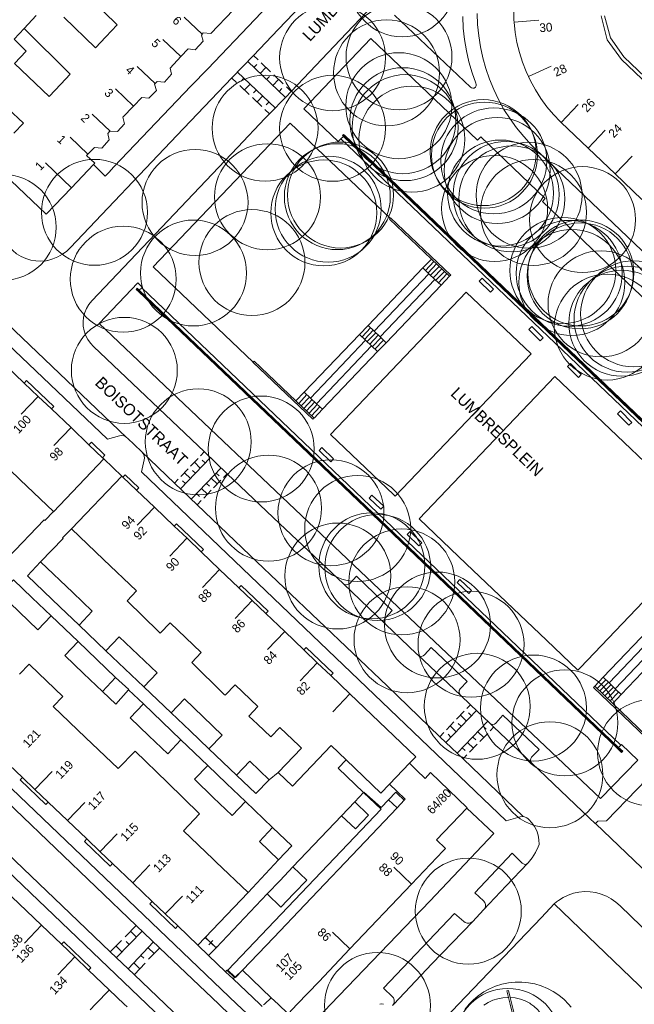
# Model space of a CAD drawing. Header units: metres. Extents: x 134994 to 136506, y 457393 to 459006.
# Tile 83 of 171: x 135096 to 135171, y 458200 to 458319. Entities that reach past the tile are written whole.
import ezdxf
from ezdxf.enums import TextEntityAlignment as Align

# ---------------------------------------------------------------- set-up
doc = ezdxf.new("R2010")
doc.units = ezdxf.units.M
for name, color, linetype, lineweight in [('B-WE-GR-BOOM-S', 250, 'Continuous', 13), ('B-WE-KG_BEBOUWING', 251, 'Continuous', 20), ('B-WE-KG_BEBOUWING TUSSENMUUR', 251, 'Continuous', 5), ('B-WE-KG_HUISNR', 251, 'Continuous', 5), ('B-WE-KG_ONDERGROND_REST', 251, 'Continuous', 5), ('B-WE-KG_STRAATNAAM', 251, 'Continuous', 5)]:
    doc.layers.add(name, color=color, linetype=linetype, lineweight=lineweight)
doc.styles.add('Styledgn000', font='dgn000.shx')

# ---------------------------------------------------------------- blocks, each defined once
blk = doc.blocks.new('SGR-BOOM_02')
blk.add_circle((0, 0), 6.4)

msp = doc.modelspace()

# ---------------------------------------------------------------- linework, layer by layer
at = {"layer": 'B-WE-KG_BEBOUWING', "flags": 128}
for points in [[(135104.84, 458321.52), (135108.13, 458318.3), (135106.76, 458316.87), (135105.49, 458315.54), (135101.67, 458319.25)], [(135090.11, 458304.37), (135099.55, 458295.42), (135102.59, 458298.62), (135105.27, 458301.44), (135105.43, 458301.61), (135104.43, 458302.53), (135104.58, 458302.68), (135105.39, 458303.51), (135106.25, 458303.42), (135107.16, 458304.4), (135106.97, 458305.18), (135107.22, 458305.46), (135107.25, 458305.46), (135108.14, 458305.42), (135109.01, 458306.35), (135108.8, 458307.16), (135110.1, 458308.5), (135111.11, 458309.55), (135111.96, 458309.44), (135112.85, 458310.37), (135112.63, 458311.15), (135112.69, 458311.21), (135112.94, 458311.45), (135113.83, 458311.39), (135114.68, 458312.33), (135114.5, 458313.09), (135115.82, 458314.47), (135116.7, 458315.39), (135117.55, 458315.3), (135118.5, 458316.32), (135118.3, 458317.07), (135118.39, 458317.17), (135118.52, 458317.33), (135119.44, 458317.27), (135122.11, 458320.07)], [(135098.32, 458319.42), (135096.87, 458317.88), (135096.9, 458317.85), (135102.43, 458312.34), (135101.31, 458311.16), (135099.89, 458309.67), (135095.71, 458313.65), (135097.14, 458315.14), (135095.69, 458316.59)], [(135171.51, 458297.19), (135168.26, 458300.29), (135164.99, 458303.4), (135161.73, 458306.51), (135161.66, 458306.58), (135160.81, 458307.47), (135160.02, 458308.42), (135159.29, 458309.42), (135158.63, 458310.46), (135158.04, 458311.54), (135157.8, 458312.06), (135157.52, 458312.66), (135157.08, 458313.81), (135156.71, 458314.98), (135156.41, 458316.18), (135156.2, 458317.4), (135156.06, 458318.62), (135156.06, 458318.65), (135156.05, 458318.86), (135156.03, 458320.1)], [(135166.58, 458319.39), (135167.3, 458316.51), (135169.03, 458314.13), (135172.3, 458311.01), (135175.56, 458307.9), (135178.81, 458304.8), (135182.06, 458301.7), (135185.39, 458298.53), (135188.66, 458295.4), (135191.92, 458292.29), (135195.18, 458289.19), (135198.43, 458286.09), (135201.69, 458282.99), (135204.94, 458279.89), (135208.2, 458276.78), (135211.06, 458274.05), (135211.49, 458273.65)], [(135166.98, 458319.41), (135167.71, 458316.73), (135169.31, 458314.43), (135192.21, 458292.62)], [(135091.09, 458311.74), (135096.79, 458306.43), (135095.64, 458305.22)], [(135094.63, 458277.2), (135096.9, 458275.03)], [(135100.17, 458271.91), (135100.45, 458272.21), (135097.18, 458275.33), (135096.9, 458275.03), (135098.59, 458273.42), (135100.17, 458271.91), (135102.55, 458269.65), (135104.71, 458267.58), (135106.35, 458266.02), (135106.51, 458265.87), (135100.44, 458259.5), (135100.41, 458259.53), (135096.4, 458263.34), (135092.44, 458267.12)], [(135106.35, 458266.02), (135106.63, 458266.32), (135105, 458267.88), (135104.71, 458267.58)], [(135126.72, 458200.79), (135127.55, 458200), (135128.77, 458198.84), (135129.87, 458200), (135132.46, 458202.72), (135136.24, 458206.7), (135143.67, 458214.52), (135147.48, 458218.53), (135147.76, 458218.82), (135146.68, 458219.85), (135150.36, 458223.7), (135150.39, 458223.74), (135145.98, 458227.98), (135145.32, 458227.28), (135144.29, 458228.27), (135143.42, 458229.1), (135144.18, 458229.9), (135136.22, 458237.5), (135133.92, 458239.7), (135132.29, 458241.25), (135130.66, 458242.81), (135128.36, 458245.01), (135126.08, 458247.18), (135124.42, 458248.76), (135122.81, 458250.31), (135120.49, 458252.52), (135118.27, 458254.64), (135116.56, 458256.28), (135115, 458257.76), (135112.62, 458260.03), (135110.45, 458262.1), (135108.82, 458263.66), (135108.69, 458263.79), (135102.58, 458257.44), (135102.61, 458257.41), (135106.47, 458253.72), (135110.45, 458249.94), (135109.31, 458248.74), (135113.14, 458244.98), (135113.31, 458244.81), (135114.51, 458246.07), (135118.27, 458242.48), (135117.12, 458241.27), (135121, 458237.46), (135121.15, 458237.32), (135122.35, 458238.58), (135125.11, 458235.96), (135124.02, 458234.81), (135125.05, 458233.83), (135126.66, 458232.3), (135127.75, 458233.44), (135130.09, 458231.21), (135130.37, 458230.94), (135127.56, 458227.99), (135129.29, 458226.35), (135133.95, 458231.24), (135135.76, 458229.52), (135134.81, 458228.51), (135137.89, 458225.58), (135139.99, 458223.58), (135121.47, 458204.12), (135122.35, 458203.28), (135123.25, 458204.1), (135122.41, 458203.22), (135122.35, 458203.28), (135122.3, 458203.24), (135122.13, 458203.06), (135125.35, 458200), (135125.63, 458199.73)], [(135108.82, 458263.66), (135109.09, 458263.95), (135110.73, 458262.39), (135110.45, 458262.1)], [(135115, 458257.76), (135115.27, 458258.04), (135118.55, 458254.92), (135118.27, 458254.64)], [(135126.08, 458247.18), (135126.35, 458247.48), (135123.08, 458250.59), (135122.81, 458250.31)], [(135106.33, 458237.79), (135107.93, 458239.47), (135109.54, 458238.03), (135109.5, 458237.98), (135107.95, 458236.25), (135106.33, 458237.79), (135104.06, 458239.97), (135101.78, 458242.14), (135103.39, 458243.82), (135105.66, 458241.65), (135107.93, 458239.47)], [(135133.92, 458239.7), (135134.19, 458239.99), (135130.94, 458243.09), (135130.66, 458242.81)], [(135096.33, 458239.87), (135097.47, 458241.06), (135097.59, 458240.95), (135101.54, 458237.17), (135100.4, 458235.98), (135104.31, 458232.24), (135108.25, 458228.48), (135110.28, 458230.57), (135114.18, 458226.77), (135118.06, 458222.99), (135116.12, 458220.95), (135119.7, 458217.52), (135120.05, 458217.19), (135123.93, 458213.48), (135118.76, 458208.08), (135117.86, 458207.14), (135115.44, 458209.45), (135113.92, 458210.9), (135112.33, 458212.42), (135109.99, 458214.66), (135107.56, 458216.98), (135106.05, 458218.42), (135104.45, 458219.96), (135102.11, 458222.19), (135099.78, 458224.41), (135098.18, 458225.95), (135096.68, 458227.38), (135094.24, 458229.71)], [(135125.81, 458199.91), (135125.91, 458200), (135126.72, 458200.79), (135123.25, 458204.1), (135127.02, 458208.06), (135130.77, 458212), (135138.07, 458219.67), (135141.92, 458223.71), (135140.88, 458224.7), (135141.76, 458225.62), (135141.92, 458225.47), (135142.8, 458224.64), (135142.92, 458224.76), (135141.88, 458225.75), (135141, 458226.59), (135139.97, 458225.51), (135135.76, 458229.52)], [(135096.68, 458227.38), (135096.4, 458227.09), (135099.51, 458224.12), (135099.78, 458224.41)], [(135104.45, 458219.96), (135104.17, 458219.66), (135107.28, 458216.69), (135107.56, 458216.98)], [(135094.48, 458213.86), (135098.98, 458209.56), (135101.4, 458207.25), (135103.01, 458205.71), (135104.67, 458204.12), (135107.16, 458201.74), (135108.98, 458200), (135109.31, 458199.68)], [(135112.33, 458212.42), (135112.05, 458212.13), (135115.16, 458209.16), (135115.44, 458209.45)], [(135104.67, 458204.12), (135104.94, 458204.41), (135101.67, 458207.53), (135101.4, 458207.25)]]:
    msp.add_lwpolyline(points, dxfattribs=at)
for points in [[(135102.76, 458249.72), (135105.11, 458247.48), (135103.51, 458245.8), (135101.18, 458248.02), (135097.27, 458251.75), (135098.87, 458253.43)], [(135096.26, 458247.42), (135098.54, 458245.24), (135100.15, 458246.92), (135097.86, 458249.1), (135095.58, 458251.28), (135093.98, 458249.61)], [(135109.05, 458240.52), (135111.34, 458238.34), (135112.94, 458240.02), (135110.65, 458242.19), (135108.36, 458244.38), (135106.76, 458242.7)], [(135113.55, 458234.1), (135115.82, 458231.92), (135114.22, 458230.25), (135111.95, 458232.42), (135109.67, 458234.59), (135111.28, 458236.27)], [(135118.52, 458234.7), (135120.8, 458232.52), (135119.2, 458230.84), (135116.92, 458233.02), (135114.63, 458235.2), (135116.23, 458236.88)], [(135121.33, 458226.66), (135123.61, 458224.47), (135122.01, 458222.8), (135119.73, 458224.98), (135117.44, 458227.17), (135119.05, 458228.84)], [(135122.53, 458227.67), (135124.86, 458225.45), (135126.46, 458227.12), (135124.13, 458229.35)], [(135135.22, 458222.77), (135136.82, 458224.45), (135138.49, 458222.85), (135136.89, 458221.17)], [(135126.89, 458221.34), (135129.21, 458219.12), (135127.6, 458217.45), (135125.29, 458219.67)], [(135127.79, 458214.96), (135129.35, 458216.59), (135131.02, 458215), (135129.46, 458213.36), (135127.9, 458211.72), (135126.23, 458213.32)]]:
    msp.add_lwpolyline(points, close=True, dxfattribs=at)
at = {"layer": 'B-WE-KG_BEBOUWING'}
for points in [[(135141, 458226.59), (135143.42, 458229.1)], [(135141.92, 458223.71), (135142.8, 458224.64)]]:
    msp.add_lwpolyline(points, dxfattribs=at)
at = {"layer": 'B-WE-KG_BEBOUWING TUSSENMUUR'}
for p, q in [((135118.39, 458317.17), (135116.22, 458319.24)), ((135156.06, 458318.65), (135159.05, 458318.86)), ((135115.82, 458314.47), (135113.65, 458316.54)), ((135112.69, 458311.21), (135110.52, 458313.28)), ((135157.8, 458312.06), (135160.52, 458313.33)), ((135110.1, 458308.5), (135107.92, 458310.57)), ((135161.73, 458306.51), (135163.8, 458308.68)), ((135107.25, 458305.46), (135105.08, 458307.53)), ((135164.99, 458303.4), (135167.06, 458305.58)), ((135104.58, 458302.68), (135102.42, 458304.75)), ((135168.26, 458300.29), (135170.33, 458302.46)), ((135102.59, 458298.62), (135099.44, 458301.62)), ((135098.59, 458273.43), (135096.52, 458271.26)), ((135102.55, 458269.65), (135100.48, 458267.48)), ((135112.62, 458260.03), (135110.55, 458257.86)), ((135116.55, 458256.28), (135114.48, 458254.11)), ((135120.49, 458252.52), (135118.42, 458250.35)), ((135124.42, 458248.76), (135122.35, 458246.59)), ((135128.35, 458245.01), (135126.28, 458242.84)), ((135132.29, 458241.25), (135130.21, 458239.08)), ((135136.22, 458237.49), (135134.15, 458235.33)), ((135098.18, 458225.95), (135100.25, 458228.12)), ((135102.11, 458222.19), (135104.19, 458224.36)), ((135106.05, 458218.43), (135108.12, 458220.6)), ((135109.99, 458214.66), (135112.06, 458216.83)), ((135143.71, 458214.48), (135141.54, 458216.55)), ((135113.92, 458210.9), (135116, 458213.07)), ((135098.98, 458209.57), (135096.91, 458207.39)), ((135136.24, 458206.7), (135134.12, 458208.71)), ((135103.01, 458205.71), (135100.94, 458203.54)), ((135107.17, 458201.74), (135105.51, 458200)), ((135104.86, 458199.32), (135105.51, 458200))]:
    msp.add_line(p, q, dxfattribs=at)
at = {"layer": 'B-WE-KG_ONDERGROND_REST'}
for p, q in [((135096.9, 458317.85), (135095.69, 458316.59)), ((135124.57, 458314.61), (135125.14, 458314.07)), ((135123.88, 458313.89), (135128.43, 458309.54)), ((135124.64, 458313.16), (135124.98, 458313.52)), ((135125.4, 458312.44), (135126.09, 458313.16)), ((135125.52, 458313.7), (135126.65, 458312.62)), ((135127.22, 458308.27), (135122.67, 458312.6)), ((135126.15, 458311.71), (135126.5, 458312.07)), ((135127.04, 458312.25), (135128.17, 458311.17)), ((135122.55, 458311.34), (135121.98, 458311.88)), ((135124.07, 458309.9), (135122.93, 458310.98)), ((135123.43, 458311.88), (135123.08, 458311.52)), ((135124.19, 458311.16), (135123.5, 458310.44)), ((135126.91, 458310.99), (135127.6, 458311.71)), ((135128.55, 458310.8), (135129.12, 458310.26)), ((135124.94, 458310.44), (135124.6, 458310.08)), ((135125.7, 458309.72), (135125.01, 458308.99)), ((135127.67, 458310.26), (135128.02, 458310.62)), ((135125.58, 458308.45), (135124.45, 458309.53)), ((135126.46, 458309), (135126.12, 458308.63)), ((135126.53, 458307.55), (135125.96, 458308.09)), ((135135.13, 458304.52), (135135.44, 458304.84)), ((135099.54, 458289.82), (135099.69, 458289.85)), ((135145.04, 458288.94), (135146.07, 458290.02)), ((135145.36, 458288.64), (135146.38, 458289.73)), ((135145.67, 458288.34), (135146.7, 458289.43)), ((135146.07, 458290.02), (135148.26, 458287.94)), ((135145.04, 458288.94), (135138.42, 458282)), ((135145.78, 458288.24), (135139.15, 458281.3)), ((135145.04, 458288.94), (135145.78, 458288.24)), ((135145.78, 458288.24), (135146.5, 458287.56)), ((135145.98, 458288.05), (135147.01, 458289.13)), ((135146.3, 458287.75), (135147.32, 458288.83)), ((135146.61, 458287.45), (135147.64, 458288.53)), ((135146.93, 458287.15), (135147.95, 458288.23)), ((135146.5, 458287.56), (135139.88, 458280.6)), ((135146.5, 458287.56), (135147.24, 458286.86)), ((135111.08, 458286.55), (135110.78, 458286.27)), ((135168.97, 458231.29), (135111.08, 458286.55)), ((135147.24, 458286.86), (135140.59, 458279.91)), ((135138.42, 458282), (135137.39, 458280.92)), ((135138.73, 458281.7), (135137.7, 458280.64)), ((135139.04, 458281.41), (135138.02, 458280.34)), ((135139.35, 458281.11), (135138.33, 458280.04)), ((135138.42, 458282), (135139.15, 458281.3)), ((135139.15, 458281.3), (135139.88, 458280.6)), ((135137.39, 458280.92), (135130.72, 458273.94)), ((135138.12, 458280.22), (135131.47, 458273.23)), ((135138.12, 458280.22), (135137.39, 458280.92)), ((135138.85, 458279.52), (135138.12, 458280.22)), ((135139.66, 458280.81), (135138.63, 458279.74)), ((135139.97, 458280.51), (135138.94, 458279.44)), ((135140.28, 458280.21), (135139.25, 458279.14)), ((135140.59, 458279.91), (135139.57, 458278.84)), ((135139.88, 458280.6), (135140.59, 458279.91)), ((135138.85, 458279.52), (135132.21, 458272.54)), ((135139.57, 458278.84), (135132.92, 458271.87)), ((135139.57, 458278.84), (135138.85, 458279.52)), ((135130.72, 458273.94), (135129.71, 458272.89)), ((135130.72, 458273.94), (135131.47, 458273.23)), ((135129.71, 458272.89), (135131.88, 458270.83)), ((135131.03, 458273.64), (135130.04, 458272.58)), ((135131.35, 458273.34), (135130.35, 458272.28)), ((135131.66, 458273.05), (135130.66, 458271.98)), ((135131.98, 458272.75), (135130.98, 458271.69)), ((135131.47, 458273.23), (135132.21, 458272.54)), ((135132.29, 458272.46), (135131.29, 458271.39)), ((135132.61, 458272.16), (135131.6, 458271.09)), ((135132.21, 458272.54), (135132.92, 458271.87)), ((135106.51, 458265.87), (135108.69, 458263.79)), ((135115.76, 458262.26), (135119.36, 458266.02)), ((135116.99, 458264.99), (135117.89, 458265.93)), ((135118.19, 458266.24), (135118.64, 458266.71)), ((135118.76, 458265.39), (135118.4, 458265.74)), ((135115.79, 458263.73), (135116.69, 458264.67)), ((135120.68, 458264.78), (135117.1, 458261.06)), ((135117.56, 458264.14), (135117.2, 458264.48)), ((135118.16, 458264.77), (135117.44, 458265.46)), ((135115.04, 458262.95), (135115.49, 458263.42)), ((135116.36, 458262.89), (135116, 458263.23)), ((135116.96, 458263.51), (135116.24, 458264.2)), ((135119.49, 458263.54), (135120.21, 458262.85)), ((135120.65, 458263.32), (135119.76, 458262.39)), ((135120.08, 458264.16), (135120.44, 458263.82)), ((135121.4, 458264.09), (135120.95, 458263.62)), ((135118.29, 458262.3), (135119.01, 458261.61)), ((135119.46, 458262.08), (135118.57, 458261.15)), ((135118.89, 458262.92), (135119.25, 458262.58)), ((135117.7, 458261.68), (135118.06, 458261.34)), ((135118.27, 458260.84), (135117.82, 458260.37)), ((135140.52, 458245.93), (135135.46, 458250.77)), ((135103.39, 458243.82), (135100.15, 458246.92)), ((135106.76, 458242.7), (135103.51, 458245.8)), ((135173.46, 458246.47), (135166.83, 458239.5)), ((135174.17, 458245.78), (135167.53, 458238.82)), ((135174.91, 458245.09), (135168.26, 458238.11)), ((135175.64, 458244.39), (135168.99, 458237.4)), ((135149.59, 458237.35), (135144.42, 458242.22)), ((135166.83, 458239.5), (135165.8, 458238.42)), ((135166.83, 458239.5), (135167.53, 458238.82)), ((135114.63, 458235.2), (135111.34, 458238.34)), ((135165.8, 458238.42), (135167.97, 458236.34)), ((135167.14, 458239.2), (135166.1, 458238.13)), ((135167.45, 458238.9), (135166.41, 458237.84)), ((135167.76, 458238.6), (135166.72, 458237.54)), ((135168.06, 458238.3), (135167.03, 458237.24)), ((135167.53, 458238.82), (135168.26, 458238.11)), ((135168.37, 458238), (135167.34, 458236.94)), ((135168.68, 458237.7), (135167.65, 458236.64)), ((135168.99, 458237.4), (135167.97, 458236.34)), ((135168.26, 458238.11), (135168.99, 458237.4)), ((135150.36, 458235.71), (135150.81, 458236.18)), ((135147.81, 458231.63), (135151.53, 458235.49)), ((135149.11, 458234.42), (135150.05, 458235.39)), ((135150.3, 458234.21), (135149.58, 458234.9)), ((135150.92, 458234.85), (135150.56, 458235.2)), ((135147.88, 458233.13), (135148.8, 458234.1)), ((135149.06, 458232.92), (135148.34, 458233.62)), ((135152.9, 458234.18), (135149.17, 458230.33)), ((135149.68, 458233.57), (135149.32, 458233.91)), ((135152.31, 458233.57), (135152.67, 458233.22)), ((135153.17, 458233.92), (135153.14, 458233.95)), ((135153.63, 458233.49), (135153.19, 458233.03)), ((135147.09, 458232.32), (135147.57, 458232.81)), ((135148.44, 458232.28), (135148.08, 458232.63)), ((135151.06, 458232.27), (135151.42, 458231.92)), ((135151.68, 458232.92), (135152.4, 458232.22)), ((135152.88, 458232.71), (135151.93, 458231.74)), ((135115.82, 458231.92), (135119.05, 458228.84)), ((135150.43, 458231.62), (135151.15, 458230.93)), ((135151.62, 458231.41), (135150.67, 458230.44)), ((135168.68, 458231.03), (135168.97, 458231.29)), ((135122.53, 458227.67), (135119.2, 458230.84)), ((135149.8, 458230.97), (135150.16, 458230.63)), ((135150.36, 458230.12), (135149.89, 458229.63)), ((135127.56, 458227.99), (135126.46, 458227.12)), ((135126.89, 458221.34), (135123.61, 458224.47)), ((135135.22, 458222.77), (135129.35, 458216.59)), ((135165.88, 458221.83), (135165.87, 458221.84)), ((135123.93, 458213.48), (135127.6, 458217.45)), ((135157.74, 458217.03), (135157.78, 458217.07)), ((135126.23, 458213.32), (135120.06, 458206.83)), ((135160.9, 458212.12), (135161.17, 458212.35)), ((135173.42, 458200.1), (135160.9, 458212.12)), ((135151.07, 458210), (135152.37, 458211.39)), ((135108.02, 458205.64), (135111.15, 458208.82)), ((135109.07, 458208.16), (135110.41, 458209.52)), ((135110.45, 458208.11), (135109.73, 458208.83)), ((135107.29, 458206.34), (135108.63, 458207.71)), ((135109.57, 458207.22), (135109.21, 458207.57)), ((135112.51, 458207.52), (135109.44, 458204.29)), ((135118.9, 458208.18), (135118.66, 458207.93)), ((135120.06, 458206.83), (135118.76, 458208.08)), ((135120.06, 458206.83), (135118.78, 458208.05)), ((135119.67, 458207.7), (135119.18, 458207.19)), ((135108.69, 458206.32), (135107.96, 458207.04)), ((135111.84, 458206.8), (135112.57, 458206.11)), ((135113.22, 458206.79), (135111.92, 458205.43)), ((135119.16, 458205.89), (135117.86, 458207.14)), ((135120.06, 458206.83), (135119.16, 458205.89)), ((135120.18, 458206.96), (135119.94, 458206.71)), ((135110.11, 458204.99), (135110.84, 458204.29)), ((135111.49, 458204.97), (135110.19, 458203.61)), ((135110.97, 458205.9), (135111.34, 458205.55)), ((135121.2, 458203.93), (135119.16, 458205.89)), ((135122.13, 458203.06), (135121.2, 458203.93)), ((135155.59, 458200), (135155.38, 458200.82)), ((135155.59, 458200.82), (135155.8, 458200)), ((135120.38, 458200), (135128.08, 458192.64)), ((135141.38, 458199.84), (135141.53, 458200)), ((135141.38, 458199.84), (135141.49, 458200))]:
    msp.add_line(p, q, dxfattribs=at)
at = {"layer": 'B-WE-KG_ONDERGROND_REST', "flags": 128}
for points in [[(135156.64, 458358.97), (135157.09, 458358.54), (135159.27, 458356.46), (135159.89, 458355.81), (135160.45, 458355.11), (135160.95, 458354.36), (135161.37, 458353.57), (135161.73, 458352.74), (135162.01, 458351.89), (135162.21, 458351.02), (135162.34, 458350.13), (135162.38, 458349.23), (135162.35, 458348.33), (135162.23, 458347.44), (135162.04, 458346.56), (135161.77, 458345.71), (135161.42, 458344.88), (135161.01, 458344.08), (135160.52, 458343.33), (135159.97, 458342.62), (135159.35, 458341.96), (135148.95, 458331.11), (135135.81, 458317.31), (135129.13, 458310.25)], [(135105.27, 458301.44), (135106.66, 458300.03), (135107.1, 458300.46), (135107.72, 458301.14), (135117.07, 458310.95), (135119.06, 458312.98), (135124.73, 458318.97), (135130.39, 458324.9), (135134.02, 458328.76), (135138.03, 458332.9)], [(135141.62, 458332.46), (135127.55, 458317.75), (135124.57, 458314.61)], [(135141.61, 458319.47), (135150.79, 458310.77), (135150.9, 458310.69), (135151.07, 458310.64), (135151.24, 458310.67), (135151.39, 458310.77), (135151.48, 458310.93), (135151.49, 458311.1), (135151.42, 458311.28), (135150.99, 458312.5), (135150.6, 458313.83), (135150.3, 458315.18), (135150.07, 458316.55), (135149.92, 458317.92), (135149.85, 458319.3)], [(135203.67, 458260.2), (135175.77, 458286.97), (135158.61, 458303.34), (135158.13, 458303.81), (135157.22, 458304.81), (135156.36, 458305.85), (135155.57, 458306.95), (135154.84, 458308.09), (135154.18, 458309.27), (135153.6, 458310.49), (135153.08, 458311.74), (135152.64, 458313.02), (135152.28, 458314.33), (135152, 458315.65), (135151.79, 458316.99), (135151.66, 458318.33), (135151.62, 458319.68)], [(135200.99, 458257.36), (135188.49, 458269.3), (135164.53, 458292.13), (135159.48, 458296.96), (135159.82, 458297.35), (135152.03, 458304.77), (135151.65, 458304.37), (135138.76, 458316.65), (135130.66, 458308.17), (135134.83, 458304.21), (135135.13, 458304.52)], [(135124.57, 458314.61), (135121.97, 458311.89)], [(135121.97, 458311.89), (135115.32, 458304.93), (135102.49, 458291.43), (135102.03, 458290.98), (135101.51, 458290.6), (135100.96, 458290.28), (135100.36, 458290.03), (135099.74, 458289.86), (135099.69, 458289.85)], [(135129.13, 458310.25), (135128.49, 458309.58), (135126.52, 458307.56)], [(135109.26, 458268.46), (135109.17, 458268.54), (135108.92, 458268.65), (135108.65, 458268.69), (135108.38, 458268.65), (135106.93, 458268.26), (135067.11, 458306.19), (135067.44, 458307.66), (135067.47, 458307.94), (135067.42, 458308.22), (135067.29, 458308.47), (135067.24, 458308.52)], [(135126.52, 458307.56), (135125.95, 458306.98), (135122.68, 458303.52), (135105.04, 458284.98), (135104.69, 458284.54), (135104.41, 458284.06), (135104.19, 458283.54), (135104.06, 458283), (135104, 458282.45), (135104.02, 458281.89), (135104.12, 458281.34), (135104.3, 458280.81), (135104.56, 458280.31), (135104.88, 458279.86), (135105.26, 458279.45), (135118.65, 458266.72)], [(135124.54, 458277.57), (135112.47, 458289.08), (135129, 458306.44), (135141.11, 458294.96)], [(135135.44, 458304.84), (135135.33, 458304.94), (135135.47, 458305.08), (135135.58, 458304.98)], [(135135.4, 458305.01), (135135.51, 458304.91)], [(135135.44, 458304.84), (135159.19, 458282.14), (135191.4, 458251.4)], [(135135.51, 458304.91), (135159.26, 458282.21), (135191.47, 458251.47)], [(135135.58, 458304.98), (135159.33, 458282.28), (135191.53, 458251.55)], [(135135.13, 458304.52), (135161.02, 458279.85), (135191.15, 458251.1)], [(135081.93, 458294.52), (135096.65, 458280.49), (135109.26, 458268.46)], [(135146.07, 458290.02), (135141, 458294.84), (135141.11, 458294.96)], [(135141.11, 458294.96), (135141.14, 458294.98), (135148.4, 458288.08), (135148.26, 458287.94)], [(135099.54, 458289.82), (135098.91, 458289.77), (135098.29, 458289.79), (135097.67, 458289.89), (135097.07, 458290.08), (135096.5, 458290.33), (135095.97, 458290.66), (135095.51, 458291.03), (135093.04, 458293.4), (135092.91, 458293.55), (135092.91, 458293.56)], [(135168.97, 458231.29), (135169.05, 458231.37), (135170.99, 458229.48), (135166.48, 458224.84), (135138.27, 458251.55), (135105.95, 458282.25), (135110.62, 458287.15), (135111.15, 458286.61), (135111.08, 458286.55)], [(135147.24, 458286.86), (135148.27, 458287.93), (135148.26, 458287.94)], [(135151.84, 458287.36), (135153.23, 458286), (135153.58, 458286.36), (135152.19, 458287.72), (135151.84, 458287.36)], [(135110.64, 458286.13), (135110.41, 458286.35), (135110.55, 458286.49), (135110.78, 458286.27)], [(135110.71, 458286.2), (135110.48, 458286.42)], [(135168.54, 458230.9), (135142.34, 458255.93), (135110.64, 458286.13)], [(135168.61, 458230.97), (135142.41, 458256), (135110.71, 458286.2)], [(135168.68, 458231.03), (135142.48, 458256.07), (135110.78, 458286.27)], [(135133.87, 458268.82), (135141.53, 458261.52), (135141.69, 458261.37), (135158.11, 458278.56), (135150.28, 458286.03), (135133.87, 458268.82)], [(135157.85, 458281.49), (135159.23, 458280.15), (135159.58, 458280.51), (135158.2, 458281.85), (135157.85, 458281.49)], [(135124.54, 458277.57), (135124.52, 458277.55), (135131.74, 458270.69), (135131.88, 458270.83)], [(135129.71, 458272.89), (135124.66, 458277.69), (135124.54, 458277.57)], [(135162.5, 458277.04), (135163.83, 458275.7), (135164.18, 458276.05), (135162.86, 458277.39), (135162.5, 458277.04)], [(135159.96, 458243.96), (135163.76, 458240.34), (135164.04, 458240.64), (135180.18, 458257.54), (135160.97, 458275.81), (135158.65, 458273.37), (135144.6, 458258.62), (135150.28, 458253.19), (135159.96, 458243.96)], [(135132.92, 458271.87), (135131.91, 458270.8), (135131.88, 458270.83)], [(135168.57, 458271.33), (135169.92, 458269.94), (135170.28, 458270.29), (135168.93, 458271.68), (135168.57, 458271.33)], [(135111.07, 458266.75), (135109.35, 458268.38), (135109.26, 458268.46)], [(135134.26, 458265.9), (135132.84, 458267.24), (135132.5, 458266.88), (135133.92, 458265.54), (135134.26, 458265.9)], [(135157.14, 458222.67), (135157.06, 458222.68), (135156.79, 458222.64), (135155.11, 458222.17), (135129.82, 458246.37), (135111.04, 458264.33), (135111.39, 458265.78), (135111.4, 458265.95), (135111.37, 458266.24), (135111.25, 458266.52), (135111.07, 458266.75)], [(135111.07, 458266.75), (135115.04, 458262.95)], [(135118.65, 458266.72), (135121.4, 458264.09)], [(135121.4, 458264.09), (135127.74, 458258.07), (135135.46, 458250.77)], [(135115.04, 458262.95), (135117.79, 458260.33)], [(135140.31, 458260.15), (135138.88, 458261.5), (135138.54, 458261.14), (135139.97, 458259.79), (135140.31, 458260.15)], [(135117.79, 458260.33), (135124.14, 458254.26), (135140.71, 458238.45), (135147.09, 458232.32)], [(135100.41, 458259.53), (135099.36, 458258.43), (135099.29, 458258.5), (135094.92, 458253.92), (135093.28, 458255.57)], [(135102.61, 458257.41), (135101.53, 458256.32), (135101.6, 458256.25), (135098.87, 458253.43)], [(135144.91, 458255.75), (135143.49, 458257.09), (135143.15, 458256.73), (135144.57, 458255.39), (135144.91, 458255.75)], [(135140.52, 458245.93), (135140.4, 458246.1), (135140.36, 458246.3), (135140.39, 458246.5), (135140.48, 458246.65), (135141.35, 458247.55), (135137.01, 458251.69), (135136.16, 458250.8), (135135.99, 458250.69), (135135.79, 458250.65), (135135.59, 458250.69), (135135.46, 458250.77)], [(135150.93, 458249.97), (135149.52, 458251.32), (135149.17, 458250.96), (135150.58, 458249.61), (135150.93, 458249.97)], [(135144.42, 458242.22), (135144.28, 458242.33), (135140.52, 458245.93)], [(135144.42, 458242.22), (135144.51, 458242.15), (135144.68, 458242.04), (135144.88, 458242.02), (135145.07, 458242.07), (135145.23, 458242.19), (135146.05, 458243.1), (135150.41, 458238.98), (135149.54, 458238.08), (135149.44, 458237.9), (135149.41, 458237.7), (135149.46, 458237.51), (135149.59, 458237.35)], [(135172.95, 458231.35), (135172.92, 458231.32), (135165.66, 458238.28), (135165.8, 458238.42)], [(135111.28, 458236.27), (135109.5, 458237.98)], [(135149.59, 458237.35), (135150.81, 458236.18)], [(135150.81, 458236.18), (135153.14, 458233.95)], [(135167.97, 458236.34), (135173.06, 458231.46), (135172.95, 458231.35)], [(135158.17, 458229.15), (135158.08, 458229.29), (135158.04, 458229.48), (135158.08, 458229.68), (135158.17, 458229.83), (135159.07, 458230.77), (135154.71, 458234.9), (135153.84, 458233.97), (135153.69, 458233.85), (135153.51, 458233.8), (135153.32, 458233.83), (135153.17, 458233.92)], [(135153.17, 458233.92), (135153.16, 458233.93), (135153.14, 458233.95)], [(135153.63, 458233.48), (135153.17, 458233.92)], [(135158.17, 458229.15), (135153.63, 458233.48)], [(135147.09, 458232.32), (135149.89, 458229.63)], [(135168.54, 458230.9), (135169.05, 458230.41), (135169.19, 458230.55), (135168.68, 458231.03)], [(135169.12, 458230.48), (135168.61, 458230.97)], [(135122.58, 458200), (135092.54, 458228.72), (135090.93, 458228.2), (135090.89, 458228.18)], [(135149.89, 458229.63), (135157.14, 458222.67)], [(135165.87, 458221.84), (135165.17, 458222.49), (135158.19, 458229.12), (135158.17, 458229.15)], [(135165.88, 458221.83), (135166.17, 458222.12), (135167.24, 458222.15), (135174.57, 458229.74)], [(135110.41, 458209.52), (135090.89, 458228.18)], [(135137.89, 458225.58), (135136.82, 458224.45)], [(135140.88, 458224.7), (135139.99, 458223.76), (135137.93, 458225.62), (135137.89, 458225.58)], [(135133.91, 458200), (135145.87, 458212.46), (135153.62, 458220.62), (135150.36, 458223.7)], [(135157.78, 458217.07), (135158.24, 458217.67), (135158.64, 458218.32), (135158.96, 458219.01), (135159.08, 458219.31), (135159.06, 458219.87), (135158.96, 458220.42), (135158.79, 458220.95), (135158.54, 458221.45), (135158.22, 458221.9), (135157.85, 458222.31), (135157.77, 458222.38), (135157.59, 458222.53), (135157.33, 458222.65), (135157.14, 458222.67)], [(135172.52, 458215.73), (135172.43, 458215.6), (135165.88, 458221.83)], [(135111.69, 458200), (135093.85, 458217.05), (135094.1, 458218.2), (135094.16, 458218.43), (135094.15, 458218.68), (135094.07, 458218.91), (135093.91, 458219.11)], [(135093.91, 458219.11), (135101.49, 458211.89), (135107.29, 458206.34)], [(135157.02, 458217.06), (135155.82, 458218.25), (135151.31, 458213.44), (135152.36, 458212.47), (135152.51, 458212.28), (135152.59, 458212.05), (135152.59, 458211.81), (135152.52, 458211.58), (135152.37, 458211.39)], [(135152.37, 458211.39), (135155.11, 458214.29), (135157.74, 458217.03)], [(135157.02, 458217.06), (135157.18, 458216.94), (135157.37, 458216.89), (135157.57, 458216.92), (135157.74, 458217.03)], [(135168.86, 458211.88), (135168.36, 458212.34), (135167.8, 458212.73), (135167.21, 458213.06), (135166.58, 458213.31), (135165.93, 458213.49), (135165.26, 458213.59), (135164.58, 458213.6), (135163.9, 458213.54), (135163.24, 458213.41), (135162.6, 458213.19), (135161.99, 458212.9), (135161.42, 458212.54), (135161.17, 458212.35)], [(135160.9, 458212.12), (135159.37, 458210.49), (135150.25, 458200.93), (135149.36, 458200)], [(135149.98, 458209.99), (135148.87, 458210.98), (135140.29, 458201.94), (135141.37, 458200.91), (135141.48, 458200.77), (135141.57, 458200.53), (135141.58, 458200.29), (135141.52, 458200.05), (135141.49, 458200)], [(135168.86, 458211.88), (135172.67, 458208.23), (135173.99, 458206.82), (135174.13, 458206.61), (135174.45, 458206.05), (135174.69, 458205.46), (135174.86, 458204.83), (135174.95, 458204.2), (135174.95, 458203.55), (135174.89, 458202.91), (135174.74, 458202.28), (135174.51, 458201.68), (135174.21, 458201.11), (135173.85, 458200.58), (135173.42, 458200.1)], [(135141.53, 458200), (135146.13, 458204.88), (135151.07, 458210)], [(135149.98, 458209.99), (135150.17, 458209.86), (135150.4, 458209.78), (135150.65, 458209.78), (135150.89, 458209.86), (135151.07, 458210)], [(135113.24, 458206.82), (135110.41, 458209.52)], [(135107.29, 458206.34), (135110.17, 458203.59)], [(135120.38, 458200), (135113.24, 458206.82)], [(135122.3, 458203.24), (135121.38, 458204.11), (135121.2, 458203.93)], [(135110.17, 458203.59), (135113.92, 458200)], [(135162.65, 458200), (135162.09, 458200.57), (135161.47, 458201.08), (135160.8, 458201.53), (135160.09, 458201.91), (135159.35, 458202.22), (135158.58, 458202.45), (135157.79, 458202.6), (135156.99, 458202.68), (135156.18, 458202.67), (135155.39, 458202.59), (135154.6, 458202.42), (135153.83, 458202.18), (135153.09, 458201.87), (135152.39, 458201.48), (135151.73, 458201.02), (135151.11, 458200.51), (135150.62, 458200)], [(135155.38, 458200.82), (135155.18, 458201.61), (135155.38, 458201.65), (135155.59, 458200.82)], [(135155.38, 458200.82), (135155.3, 458200.82), (135154.72, 458200.78), (135154.11, 458200.67), (135153.51, 458200.48), (135152.94, 458200.21), (135152.6, 458200)], [(135158.1, 458200), (135157.95, 458200.11), (135157.4, 458200.4), (135156.82, 458200.62), (135156.21, 458200.76), (135155.59, 458200.82)], [(135111.69, 458200), (135122.84, 458189.35), (135123.95, 458189.63), (135124.2, 458189.7), (135124.46, 458189.69), (135124.7, 458189.61), (135124.87, 458189.49)], [(135113.92, 458200), (135124.31, 458190.05), (135124.87, 458189.49)], [(135128.94, 458193.54), (135129.15, 458193.75), (135123.73, 458198.94), (135122.58, 458200)], [(135133.91, 458200), (135130.89, 458196.83), (135128.77, 458198.84)], [(135149.36, 458200), (135141.66, 458191.88), (135139, 458189.08)], [(135140.29, 458200), (135140.05, 458200.03), (135139.85, 458200)], [(135150.11, 458199.38), (135150.62, 458200)], [(135152.6, 458200), (135152.41, 458199.88)], [(135155.59, 458200), (135156.09, 458198.02), (135156.29, 458198.06), (135155.8, 458200)], [(135158.1, 458200), (135158.45, 458199.75), (135158.91, 458199.33), (135159.31, 458198.85), (135159.65, 458198.33), (135159.91, 458197.77), (135160.1, 458197.17), (135160.21, 458196.56), (135160.25, 458195.94), (135160.23, 458195.53)], [(135162.65, 458200), (135162.94, 458199.66)]]:
    msp.add_lwpolyline(points, dxfattribs=at)

# ---------------------------------------------------------------- block references
at = {"layer": 'B-WE-GR-BOOM-S'}
for p in [(135142.55, 458323.27), (135134.14, 458314.34), (135142.16, 458314.45), (135140.66, 458312.51), (135142.14, 458308.54), (135125.98, 458305.82), (135134.14, 458305.81), (135142.63, 458306.73), (135142.9, 458305.89), (135143.72, 458304.5), (135152.33, 458302.87), (135152.48, 458302.57), (135153.61, 458301.87), (135154.02, 458300.72), (135126.27, 458297.54), (135134.71, 458297.55), (135135.09, 458297.75), (135154.43, 458297.99), (135155.1, 458297.82), (135155.78, 458297.28), (135157.87, 458297.72), (135117.52, 458296.85), (135133.6, 458296.04), (135153.71, 458296.13), (135105.37, 458295.66), (135133.08, 458295.59), (135158.4, 458295.65), (135094.35, 458293.85), (135164.32, 458294.78), (135124.4, 458289.59), (135117.34, 458288.33), (135161.95, 458288.64), (135162.72, 458288.29), (135164.03, 458287.98), (135164.13, 458288.33), (135108.85, 458287.58), (135163.04, 458287.19), (135166.56, 458284.6), (135170.5, 458283.4), (135167.32, 458281.8), (135169.07, 458282.26), (135169.7, 458282.76), (135108.98, 458276.57), (135117.91, 458267.93), (135125.52, 458267.07), (135126.4, 458259.93), (135133.94, 458259.37), (135137.17, 458257.47), (135138.88, 458252.96), (135139.59, 458252.76), (135134.77, 458251.73), (135142.49, 458251.01), (135146.81, 458245.81), (135143.13, 458244.03), (135150.86, 458243.48), (135151.61, 458235.99), (135158.4, 458235.78), (135162.2, 458233.99), (135172.55, 458230.36), (135160.39, 458227.72), (135150.53, 458211.24), (135139.56, 458199.85), (135155.31, 458195.51)]:
    msp.add_blockref('SGR-BOOM_02', p, dxfattribs=at)

# ---------------------------------------------------------------- texts
at = {"layer": 'B-WE-KG_HUISNR', "linetype": 'Continuous', "style": 'Styledgn000'}
for s, height, rotation, p in [('6', 1.05, 316.3749, (135115.63, 458318.55)), ('5', 1.05, 316.3749, (135113.09, 458315.82)), ('4', 1.05, 316.3749, (135109.96, 458312.57)), ('3', 1.05, 316.3749, (135107.41, 458309.82)), ('2', 1.05, 316.3749, (135104.56, 458306.78)), ('1', 1.05, 316.3749, (135101.7, 458304.18)), ('100', 1.054, 46.3749, (135097.44, 458270.91)), ('98', 1.054, 46.3749, (135101.3, 458267.03)), ('94', 1.054, 46.3178, (135110, 458258.77)), ('92', 1.054, 46.3099, (135111.43, 458257.48)), ('90', 1.054, 46.3099, (135115.36, 458253.71)), ('88', 1.054, 46.3099, (135119.26, 458249.92)), ('86', 1.054, 46.3099, (135123.32, 458246.26)), ('84', 1.054, 46.3099, (135127.15, 458242.44)), ('82', 1.054, 46.3099, (135131.12, 458238.72)), ('64/80', 1.054, 46.4562, (135148.22, 458225.79)), ('90', 1.054, 316.4562, (135142.48, 458217.07)), ('88', 1.054, 316.4646, (135141.11, 458215.71)), ('86', 1.054, 316.4646, (135133.7, 458207.87)), ('138', 1.054, 46.44, (135096.44, 458208.21)), ('136', 1.054, 46.44, (135097.77, 458206.98)), ('134', 1.054, 46.44, (135101.82, 458203.15))]:
    msp.add_text(s, height=height, rotation=rotation, dxfattribs=at).set_placement(p, align=Align.MIDDLE_RIGHT)
for s, height, rotation, p in [('30', 1.054, 4.0233, (135159.12, 458317.94)), ('28', 1.054, 25.1091, (135160.91, 458312.49)), ('26', 1.054, 46.3895, (135164.48, 458308.04)), ('24', 1.054, 46.3895, (135167.73, 458304.94)), ('1', 1.05, 46.1063, (135098.47, 458300.99)), ('121', 1.054, 46.3099, (135096.97, 458231.26)), ('119', 1.054, 46.3099, (135100.91, 458227.5)), ('117', 1.054, 46.3099, (135104.84, 458223.74)), ('115', 1.054, 46.3099, (135108.78, 458219.97)), ('113', 1.054, 46.3099, (135112.72, 458216.21)), ('111', 1.054, 46.3099, (135116.65, 458212.45)), ('107', 1.054, 46.3099, (135127.52, 458204.18)), ('105', 1.054, 46.3099, (135128.55, 458203.2))]:
    msp.add_text(s, height=height, rotation=rotation, dxfattribs=at).set_placement(p, align=Align.MIDDLE_LEFT)
at = {"layer": 'B-WE-KG_STRAATNAAM', "style": 'Styledgn000'}
for s, rotation, p in [('LUMBRESSTRAAT', 46.9041, (135137.01, 458322.21)), ('BOISOTSTRAAT', 316.2988, (135110.57, 458269.93)), ('LUMBRESPLEIN', 316.2774, (135153.53, 458268.64))]:
    msp.add_text(s, height=1.4, rotation=rotation, dxfattribs=at).set_placement(p, align=Align.CENTER)

doc.saveas('drawing.dxf')
